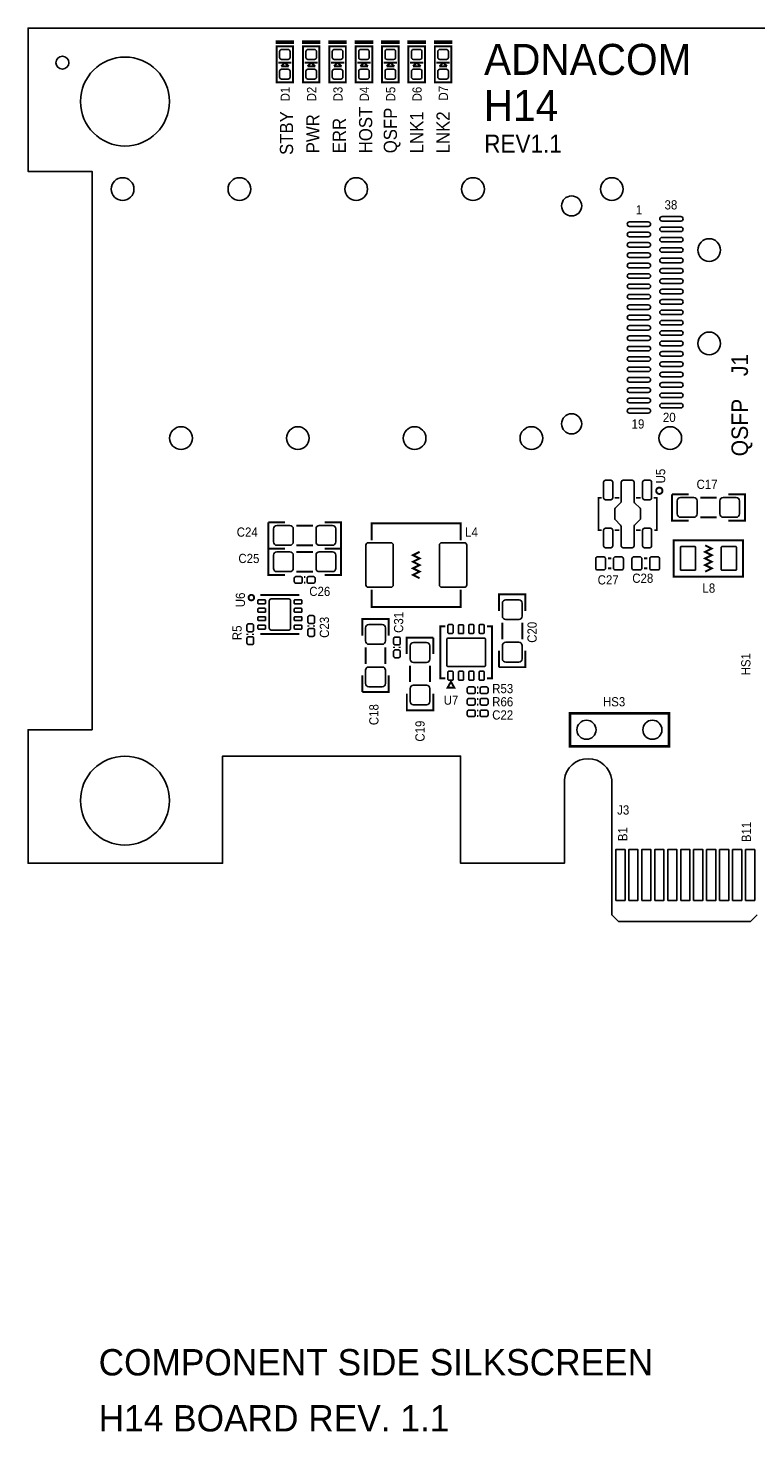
# Model space of a CAD drawing. Extents: x -0.29 to 4.07, y -1.92 to 2.35.
# Tile 1 of 3: x -0.29 to 1.91, y -1.92 to 2.35. Entities that reach past the tile are written whole.
import ezdxf
from ezdxf.enums import TextEntityAlignment as Align

# ---------------------------------------------------------------- set-up
doc = ezdxf.new("R2010")
doc.units = 0
for name, color, linetype in [('BOARD_NAME', 231, 'CONTINUOUS'), ('DESIGN_OUTLINE', 7, 'CONTINUOUS'), ('SILKSCREEN_TOP', 40, 'CONTINUOUS'), ('TOP', 103, 'CONTINUOUS')]:
    doc.layers.add(name, color=color, linetype=linetype)

msp = doc.modelspace()

# ---------------------------------------------------------------- linework, layer by layer
at = {"layer": 'DESIGN_OUTLINE'}
msp.add_lwpolyline([(1.918, -0.347), (1.898, -0.367), (1.497, -0.367), (1.477, -0.347), (1.477, 0.063, 0.891218), (1.333, 0.063), (1.333, -0.19), (1.018, -0.19), (1.018, 0.135), (0.296, 0.135), (0.296, -0.19), (-0.294, -0.19), (-0.294, 0.215), (-0.1, 0.215), (-0.1, 1.91), (-0.294, 1.91), (-0.294, 2.345), (4.07, 2.345)], format="xyb", dxfattribs=at)
at = {"layer": 'SILKSCREEN_TOP'}
for points, const_width in [([(0.46, 2.3), (0.46, 2.305), (0.51, 2.305), (0.51, 2.3), (0.46, 2.3)], 0.006), ([(0.54, 2.3), (0.54, 2.305), (0.59, 2.305), (0.59, 2.3), (0.54, 2.3)], 0.006), ([(0.62, 2.3), (0.62, 2.305), (0.67, 2.305), (0.67, 2.3), (0.62, 2.3)], 0.006), ([(0.7, 2.3), (0.7, 2.305), (0.75, 2.305), (0.75, 2.3), (0.7, 2.3)], 0.006), ([(0.78, 2.3), (0.78, 2.305), (0.83, 2.305), (0.83, 2.3), (0.78, 2.3)], 0.006), ([(0.86, 2.3), (0.86, 2.305), (0.91, 2.305), (0.91, 2.3), (0.86, 2.3)], 0.006), ([(0.94, 2.3), (0.94, 2.305), (0.99, 2.305), (0.99, 2.3), (0.94, 2.3)], 0.006), ([(0.46, 2.18), (0.46, 2.29), (0.51, 2.29), (0.51, 2.18), (0.46, 2.18)], 0.006), ([(0.54, 2.18), (0.54, 2.29), (0.59, 2.29), (0.59, 2.18), (0.54, 2.18)], 0.006), ([(0.62, 2.18), (0.62, 2.29), (0.67, 2.29), (0.67, 2.18), (0.62, 2.18)], 0.006), ([(0.7, 2.18), (0.7, 2.29), (0.75, 2.29), (0.75, 2.18), (0.7, 2.18)], 0.006), ([(0.78, 2.18), (0.78, 2.29), (0.83, 2.29), (0.83, 2.18), (0.78, 2.18)], 0.006), ([(0.86, 2.18), (0.86, 2.29), (0.91, 2.29), (0.91, 2.18), (0.86, 2.18)], 0.006), ([(0.94, 2.18), (0.94, 2.29), (0.99, 2.29), (0.99, 2.18), (0.94, 2.18)], 0.006), ([(0.505, 2.24), (0.465, 2.24)], 0.006), ([(0.485, 2.24), (0.474, 2.229)], 0.006), ([(0.474, 2.229), (0.486, 2.229)], 0.006), ([(0.485, 2.243), (0.485, 2.24)], 0.006), ([(0.497, 2.229), (0.485, 2.24)], 0.006), ([(0.485, 2.229), (0.485, 2.227)], 0.006), ([(0.486, 2.229), (0.497, 2.229)], 0.006), ([(0.585, 2.24), (0.545, 2.24)], 0.006), ([(0.565, 2.24), (0.554, 2.229)], 0.006), ([(0.554, 2.229), (0.566, 2.229)], 0.006), ([(0.565, 2.243), (0.565, 2.24)], 0.006), ([(0.577, 2.229), (0.565, 2.24)], 0.006), ([(0.565, 2.229), (0.565, 2.227)], 0.006), ([(0.566, 2.229), (0.577, 2.229)], 0.006), ([(0.665, 2.24), (0.625, 2.24)], 0.006), ([(0.645, 2.24), (0.634, 2.229)], 0.006), ([(0.634, 2.229), (0.646, 2.229)], 0.006), ([(0.645, 2.243), (0.645, 2.24)], 0.006), ([(0.657, 2.229), (0.645, 2.24)], 0.006), ([(0.645, 2.229), (0.645, 2.227)], 0.006), ([(0.646, 2.229), (0.657, 2.229)], 0.006), ([(0.745, 2.24), (0.705, 2.24)], 0.006), ([(0.725, 2.24), (0.714, 2.229)], 0.006), ([(0.714, 2.229), (0.726, 2.229)], 0.006), ([(0.725, 2.243), (0.725, 2.24)], 0.006), ([(0.737, 2.229), (0.725, 2.24)], 0.006), ([(0.725, 2.229), (0.725, 2.227)], 0.006), ([(0.726, 2.229), (0.737, 2.229)], 0.006), ([(0.825, 2.24), (0.785, 2.24)], 0.006), ([(0.805, 2.24), (0.794, 2.229)], 0.006), ([(0.794, 2.229), (0.806, 2.229)], 0.006), ([(0.805, 2.243), (0.805, 2.24)], 0.006), ([(0.817, 2.229), (0.805, 2.24)], 0.006), ([(0.805, 2.229), (0.805, 2.227)], 0.006), ([(0.806, 2.229), (0.817, 2.229)], 0.006), ([(0.905, 2.24), (0.865, 2.24)], 0.006), ([(0.885, 2.24), (0.874, 2.229)], 0.006), ([(0.874, 2.229), (0.886, 2.229)], 0.006), ([(0.885, 2.243), (0.885, 2.24)], 0.006), ([(0.897, 2.229), (0.885, 2.24)], 0.006), ([(0.885, 2.229), (0.885, 2.227)], 0.006), ([(0.886, 2.229), (0.897, 2.229)], 0.006), ([(0.985, 2.24), (0.945, 2.24)], 0.006), ([(0.965, 2.24), (0.954, 2.229)], 0.006), ([(0.954, 2.229), (0.966, 2.229)], 0.006), ([(0.965, 2.243), (0.965, 2.24)], 0.006), ([(0.977, 2.229), (0.965, 2.24)], 0.006), ([(0.965, 2.229), (0.965, 2.227)], 0.006), ([(0.966, 2.229), (0.977, 2.229)], 0.006), ([(1.44626, 0.82079), (1.43642, 0.82079), (1.43642, 0.91921), (1.44626, 0.91921)], 0.005), ([(1.49941, 0.91921), (1.48563, 0.91921)], 0.005), ([(1.56437, 0.91921), (1.55059, 0.91921)], 0.005), ([(1.60571, 0.82079), (1.61358, 0.82079), (1.61358, 0.91921), (1.60374, 0.91921)], 0.005), ([(1.71, 0.85), (1.66, 0.85), (1.66, 0.93)], 0.006), ([(1.66, 0.93), (1.71, 0.93)], 0.006), ([(1.745, 0.92), (1.795, 0.92)], 0.006), ([(1.83077, 0.93004), (1.88077, 0.93004), (1.88077, 0.85004), (1.83077, 0.85004)], 0.006), ([(1.745, 0.86), (1.795, 0.86)], 0.006), ([(0.485, 0.765), (0.435, 0.765), (0.435, 0.845)], 0.006), ([(0.435, 0.845), (0.485, 0.845)], 0.006), ([(0.52, 0.835), (0.57, 0.835)], 0.006), ([(0.60577, 0.84504), (0.65577, 0.84504), (0.65577, 0.76504), (0.60577, 0.76504)], 0.006), ([(1.01875, 0.79), (1.01875, 0.842), (0.74875, 0.842), (0.74875, 0.79)], 0.006), ([(1.49941, 0.82079), (1.48563, 0.82079)], 0.005), ([(1.56437, 0.82079), (1.55059, 0.82079)], 0.005), ([(0.485, 0.685), (0.435, 0.685), (0.435, 0.765)], 0.006), ([(0.435, 0.765), (0.485, 0.765)], 0.006), ([(0.52, 0.775), (0.57, 0.775)], 0.006), ([(0.60577, 0.76504), (0.65577, 0.76504), (0.65577, 0.68504), (0.60577, 0.68504)], 0.006), ([(1.665, 0.79), (1.875, 0.79), (1.875, 0.68), (1.665, 0.68), (1.665, 0.79)], 0.006), ([(1.76, 0.775), (1.78, 0.765), (1.76, 0.755), (1.78, 0.745), (1.76, 0.735), (1.78, 0.725), (1.76, 0.715), (1.78, 0.705), (1.76, 0.695)], 0.006), ([(0.52, 0.755), (0.57, 0.755)], 0.006), ([(0.89375, 0.675), (0.87375, 0.685), (0.89375, 0.695), (0.87375, 0.705), (0.89375, 0.715), (0.87375, 0.725), (0.89375, 0.735), (0.87375, 0.745), (0.89375, 0.755)], 0.006), ([(1.475, 0.735), (1.465, 0.735)], 0.006), ([(1.575, 0.735), (1.585, 0.735)], 0.006), ([(0.52, 0.695), (0.57, 0.695)], 0.006), ([(1.475, 0.705), (1.465, 0.705)], 0.006), ([(1.575, 0.705), (1.585, 0.705)], 0.006), ([(0.543, 0.6785), (0.547, 0.6785)], 0.006), ([(0.543, 0.6615), (0.547, 0.6615)], 0.006), ([(1.01875, 0.64), (1.01875, 0.588), (0.74875, 0.588), (0.74875, 0.64)], 0.006), ([(0.52906, 0.62406), (0.41094, 0.62406)], 0.00591), ([(1.13496, 0.57577), (1.13496, 0.62577), (1.21496, 0.62577), (1.21496, 0.57577)], 0.006), ([(0.5565, 0.528), (0.5565, 0.532)], 0.006), ([(0.5735, 0.528), (0.5735, 0.532)], 0.006), ([(0.71996, 0.50077), (0.71996, 0.55077), (0.79996, 0.55077), (0.79996, 0.50077)], 0.006), ([(0.97201, 0.52874), (0.95626, 0.52874), (0.95626, 0.37126), (0.97201, 0.37126)], 0.006), ([(1.09799, 0.52874), (1.11374, 0.52874), (1.11374, 0.37126), (1.09799, 0.37126)], 0.006), ([(1.145, 0.49), (1.145, 0.54)], 0.006), ([(1.205, 0.49), (1.205, 0.54)], 0.006), ([(0.3715, 0.503), (0.3715, 0.507)], 0.006), ([(0.3885, 0.503), (0.3885, 0.507)], 0.006), ([(0.52906, 0.50594), (0.41094, 0.50594)], 0.00591), ([(0.8165, 0.463), (0.8165, 0.467)], 0.006), ([(0.8335, 0.463), (0.8335, 0.467)], 0.006), ([(0.855, 0.445), (0.855, 0.495), (0.935, 0.495)], 0.006), ([(0.935, 0.495), (0.935, 0.445)], 0.006), ([(0.73, 0.415), (0.73, 0.465)], 0.006), ([(0.79, 0.415), (0.79, 0.465)], 0.006), ([(1.215, 0.455), (1.215, 0.405), (1.135, 0.405)], 0.006), ([(1.135, 0.405), (1.135, 0.455)], 0.006), ([(0.865, 0.41), (0.865, 0.36)], 0.006), ([(0.925, 0.41), (0.925, 0.36)], 0.006), ([(0.8, 0.38), (0.8, 0.33), (0.72, 0.33)], 0.006), ([(0.72, 0.33), (0.72, 0.38)], 0.006), ([(0.98894, 0.36097), (0.97894, 0.34297), (0.99894, 0.34297), (0.98894, 0.36097)], 0.006), ([(1.068, 0.3435), (1.072, 0.3435)], 0.006), ([(0.93504, 0.32423), (0.93504, 0.27423), (0.85504, 0.27423), (0.85504, 0.32423)], 0.006), ([(1.068, 0.3265), (1.072, 0.3265)], 0.006), ([(1.072, 0.3085), (1.068, 0.3085)], 0.006), ([(1.072, 0.2915), (1.068, 0.2915)], 0.006), ([(1.068, 0.2735), (1.072, 0.2735)], 0.006), ([(1.068, 0.2565), (1.072, 0.2565)], 0.006), ([(1.35, 0.165), (1.35, 0.265), (1.65, 0.265), (1.65, 0.165), (1.35, 0.165)], 0.008)]:
    msp.add_lwpolyline(points, dxfattribs=dict(at, const_width=const_width))
at = {"layer": 'SILKSCREEN_TOP', "const_width": 0.00591}
for points in [[(1.63063, 0.94052, 0.999774), (1.6115, 0.94053, 1.000226), (1.63063, 0.94052)], [(0.39177, 0.61618, 1.000188), (0.375, 0.61618, 0.999812), (0.39177, 0.61618)]]:
    msp.add_lwpolyline(points, format="xyb", dxfattribs=at)
at = {"layer": 'TOP'}
for points in [[(0.501, 2.256), (0.501, 2.274, 0.414214), (0.495, 2.28), (0.475, 2.28, 0.414214), (0.469, 2.274), (0.469, 2.256, 0.414214), (0.475, 2.25), (0.495, 2.25, 0.414214)], [(0.581, 2.256), (0.581, 2.274, 0.414214), (0.575, 2.28), (0.555, 2.28, 0.414214), (0.549, 2.274), (0.549, 2.256, 0.414214), (0.555, 2.25), (0.575, 2.25, 0.414214)], [(0.661, 2.256), (0.661, 2.274, 0.414214), (0.655, 2.28), (0.635, 2.28, 0.414214), (0.629, 2.274), (0.629, 2.256, 0.414214), (0.635, 2.25), (0.655, 2.25, 0.414214)], [(0.741, 2.256), (0.741, 2.274, 0.414214), (0.735, 2.28), (0.715, 2.28, 0.414214), (0.709, 2.274), (0.709, 2.256, 0.414214), (0.715, 2.25), (0.735, 2.25, 0.414214)], [(0.821, 2.256), (0.821, 2.274, 0.414214), (0.815, 2.28), (0.795, 2.28, 0.414214), (0.789, 2.274), (0.789, 2.256, 0.414214), (0.795, 2.25), (0.815, 2.25, 0.414214)], [(0.901, 2.256), (0.901, 2.274, 0.414214), (0.895, 2.28), (0.875, 2.28, 0.414214), (0.869, 2.274), (0.869, 2.256, 0.414214), (0.875, 2.25), (0.895, 2.25, 0.414214)], [(0.981, 2.256), (0.981, 2.274, 0.414214), (0.975, 2.28), (0.955, 2.28, 0.414214), (0.949, 2.274), (0.949, 2.256, 0.414214), (0.955, 2.25), (0.975, 2.25, 0.414214)], [(0.501, 2.196), (0.501, 2.214, 0.414214), (0.495, 2.22), (0.475, 2.22, 0.414214), (0.469, 2.214), (0.469, 2.196, 0.414214), (0.475, 2.19), (0.495, 2.19, 0.414214)], [(0.581, 2.196), (0.581, 2.214, 0.414214), (0.575, 2.22), (0.555, 2.22, 0.414214), (0.549, 2.214), (0.549, 2.196, 0.414214), (0.555, 2.19), (0.575, 2.19, 0.414214)], [(0.661, 2.196), (0.661, 2.214, 0.414214), (0.655, 2.22), (0.635, 2.22, 0.414214), (0.629, 2.214), (0.629, 2.196, 0.414214), (0.635, 2.19), (0.655, 2.19, 0.414214)], [(0.741, 2.196), (0.741, 2.214, 0.414214), (0.735, 2.22), (0.715, 2.22, 0.414214), (0.709, 2.214), (0.709, 2.196, 0.414214), (0.715, 2.19), (0.735, 2.19, 0.414214)], [(0.821, 2.196), (0.821, 2.214, 0.414214), (0.815, 2.22), (0.795, 2.22, 0.414214), (0.789, 2.214), (0.789, 2.196, 0.414214), (0.795, 2.19), (0.815, 2.19, 0.414214)], [(0.901, 2.196), (0.901, 2.214, 0.414214), (0.895, 2.22), (0.875, 2.22, 0.414214), (0.869, 2.214), (0.869, 2.196, 0.414214), (0.875, 2.19), (0.895, 2.19, 0.414214)], [(0.981, 2.196), (0.981, 2.214, 0.414214), (0.975, 2.22), (0.955, 2.22, 0.414214), (0.949, 2.214), (0.949, 2.196, 0.414214), (0.955, 2.19), (0.975, 2.19, 0.414214)], [(1.587485, 1.74309), (1.530395, 1.74309, -1), (1.530395, 1.75687), (1.587485, 1.75687, -1)], [(1.686305, 1.75884), (1.629215, 1.75884, -1), (1.629215, 1.77262), (1.686305, 1.77262, -1)], [(1.587485, 1.71159), (1.530395, 1.71159, -1), (1.530395, 1.72537), (1.587485, 1.72537, -1)], [(1.686305, 1.72734), (1.629215, 1.72734, -1), (1.629215, 1.74112), (1.686305, 1.74112, -1)], [(1.686305, 1.69585), (1.629215, 1.69585, -1), (1.629215, 1.70963), (1.686305, 1.70963, -1)], [(1.587485, 1.6801), (1.530395, 1.6801, -1), (1.530395, 1.69388), (1.587485, 1.69388, -1)], [(1.587485, 1.6486), (1.530395, 1.6486, -1), (1.530395, 1.66238), (1.587485, 1.66238, -1)], [(1.686305, 1.66435), (1.629215, 1.66435, -1), (1.629215, 1.67813), (1.686305, 1.67813, -1)], [(1.587485, 1.61711), (1.530395, 1.61711, -1), (1.530395, 1.63089), (1.587485, 1.63089, -1)], [(1.686305, 1.63285), (1.629215, 1.63285, -1), (1.629215, 1.64663), (1.686305, 1.64663, -1)], [(1.587485, 1.58561), (1.530395, 1.58561, -1), (1.530395, 1.59939), (1.587485, 1.59939, -1)], [(1.686305, 1.60136), (1.629215, 1.60136, -1), (1.629215, 1.61514), (1.686305, 1.61514, -1)], [(1.686305, 1.56986), (1.629215, 1.56986, -1), (1.629215, 1.58364), (1.686305, 1.58364, -1)], [(1.587485, 1.55411), (1.530395, 1.55411, -1), (1.530395, 1.56789), (1.587485, 1.56789, -1)], [(1.587485, 1.52262), (1.530395, 1.52262, -1), (1.530395, 1.5364), (1.587485, 1.5364, -1)], [(1.686305, 1.53837), (1.629215, 1.53837, -1), (1.629215, 1.55215), (1.686305, 1.55215, -1)], [(1.587485, 1.49112), (1.530395, 1.49112, -1), (1.530395, 1.5049), (1.587485, 1.5049, -1)], [(1.686305, 1.50687), (1.629215, 1.50687, -1), (1.629215, 1.52065), (1.686305, 1.52065, -1)], [(1.587485, 1.45963), (1.530395, 1.45963, -1), (1.530395, 1.47341), (1.587485, 1.47341, -1)], [(1.686305, 1.47537), (1.629215, 1.47537, -1), (1.629215, 1.48915), (1.686305, 1.48915, -1)], [(1.686305, 1.44388), (1.629215, 1.44388, -1), (1.629215, 1.45766), (1.686305, 1.45766, -1)], [(1.587485, 1.42813), (1.530395, 1.42813, -1), (1.530395, 1.44191), (1.587485, 1.44191, -1)], [(1.587485, 1.39663), (1.530395, 1.39663, -1), (1.530395, 1.41041), (1.587485, 1.41041, -1)], [(1.686305, 1.41238), (1.629215, 1.41238, -1), (1.629215, 1.42616), (1.686305, 1.42616, -1)], [(1.587485, 1.36514), (1.530395, 1.36514, -1), (1.530395, 1.37892), (1.587485, 1.37892, -1)], [(1.686305, 1.38089), (1.629215, 1.38089, -1), (1.629215, 1.39467), (1.686305, 1.39467, -1)], [(1.587485, 1.33364), (1.530395, 1.33364, -1), (1.530395, 1.34742), (1.587485, 1.34742, -1)], [(1.686305, 1.34939), (1.629215, 1.34939, -1), (1.629215, 1.36317), (1.686305, 1.36317, -1)], [(1.686305, 1.31789), (1.629215, 1.31789, -1), (1.629215, 1.33167), (1.686305, 1.33167, -1)], [(1.587485, 1.30215), (1.530395, 1.30215, -1), (1.530395, 1.31593), (1.587485, 1.31593, -1)], [(1.587485, 1.27065), (1.530395, 1.27065, -1), (1.530395, 1.28443), (1.587485, 1.28443, -1)], [(1.686305, 1.2864), (1.629215, 1.2864, -1), (1.629215, 1.30018), (1.686305, 1.30018, -1)], [(1.587485, 1.23915), (1.530395, 1.23915, -1), (1.530395, 1.25293), (1.587485, 1.25293, -1)], [(1.686305, 1.2549), (1.629215, 1.2549, -1), (1.629215, 1.26868), (1.686305, 1.26868, -1)], [(1.686305, 1.22341), (1.629215, 1.22341, -1), (1.629215, 1.23719), (1.686305, 1.23719, -1)], [(1.587485, 1.20766), (1.530395, 1.20766, -1), (1.530395, 1.22144), (1.587485, 1.22144, -1)], [(1.686305, 1.19191), (1.629215, 1.19191, -1), (1.629215, 1.20569), (1.686305, 1.20569, -1)], [(1.587485, 1.17616), (1.530395, 1.17616, -1), (1.530395, 1.18994), (1.587485, 1.18994, -1)], [(1.47381, 0.97236), (1.45807, 0.97236, 0.414562), (1.45216, 0.96645), (1.45216, 0.91921, 0.414562), (1.45807, 0.9133), (1.47381, 0.9133, 0.414562), (1.47972, 0.91921), (1.47972, 0.96645, 0.414562)], [(1.54469, 0.96646), (1.54469, 0.9072, 0.18087), (1.54616, 0.90396), (1.56283, 0.88729, -0.185778), (1.56437, 0.88329), (1.56437, 0.85671, -0.185721), (1.5624, 0.85228), (1.54616, 0.83604, 0.180995), (1.54469, 0.83211), (1.54469, 0.77354, -0.414072), (1.53878, 0.76764), (1.51122, 0.76764, -0.414072), (1.50531, 0.77354), (1.50531, 0.83211, 0.185555), (1.50335, 0.83654), (1.48711, 0.85278, -0.181153), (1.48563, 0.85671), (1.48563, 0.88329, -0.185721), (1.4876, 0.88772), (1.50378, 0.90389, 0.185611), (1.50531, 0.90789), (1.50531, 0.96695, -0.388967), (1.51122, 0.97236), (1.53878, 0.97236, -0.414072)], [(1.59193, 0.97236), (1.57619, 0.97236, 0.414562), (1.57028, 0.96645), (1.57028, 0.91921, 0.414562), (1.57619, 0.9133), (1.59193, 0.9133, 0.414562), (1.59784, 0.91921), (1.59784, 0.96645, 0.414562)], [(1.6855, 0.86), (1.7255, 0.86, 0.414214), (1.7355, 0.87), (1.7355, 0.91, 0.414214), (1.7255, 0.92), (1.6855, 0.92, 0.414214), (1.6755, 0.91), (1.6755, 0.87, 0.414214)], [(1.8145, 0.86), (1.8545, 0.86, 0.414214), (1.8645, 0.87), (1.8645, 0.91, 0.414214), (1.8545, 0.92), (1.8145, 0.92, 0.414214), (1.8045, 0.91), (1.8045, 0.87, 0.414214)], [(0.4605, 0.775), (0.5005, 0.775, 0.414214), (0.5105, 0.785), (0.5105, 0.825, 0.414214), (0.5005, 0.835), (0.4605, 0.835, 0.414214), (0.4505, 0.825), (0.4505, 0.785, 0.414214)], [(0.5895, 0.775), (0.6295, 0.775, 0.414214), (0.6395, 0.785), (0.6395, 0.825, 0.414214), (0.6295, 0.835), (0.5895, 0.835, 0.414214), (0.5795, 0.825), (0.5795, 0.785, 0.414214)], [(1.47381, 0.8267), (1.45807, 0.8267, 0.414562), (1.45216, 0.82079), (1.45216, 0.77355, 0.414562), (1.45807, 0.76764), (1.47381, 0.76764, 0.414562), (1.47972, 0.77355), (1.47972, 0.82079, 0.414562)], [(1.59193, 0.8267), (1.57619, 0.8267, 0.414562), (1.57028, 0.82079), (1.57028, 0.77355, 0.414562), (1.57619, 0.76764), (1.59193, 0.76764, 0.414562), (1.59784, 0.77355), (1.59784, 0.82079, 0.414562)], [(0.80675, 0.7825), (0.73775, 0.7825, 0.414214), (0.73075, 0.7755), (0.73075, 0.6545, 0.414214), (0.73775, 0.6475), (0.80675, 0.6475, 0.414214), (0.81375, 0.6545), (0.81375, 0.7755, 0.414214)], [(1.02975, 0.7825), (0.96075, 0.7825, 0.414214), (0.95375, 0.7755), (0.95375, 0.6545, 0.414214), (0.96075, 0.6475), (1.02975, 0.6475, 0.414214), (1.03675, 0.6545), (1.03675, 0.7755, 0.414214)], [(1.729, 0.771), (1.687, 0.771, 0.414214), (1.685, 0.769), (1.685, 0.701, 0.414214), (1.687, 0.699), (1.729, 0.699, 0.414214), (1.731, 0.701), (1.731, 0.769, 0.414214)], [(1.853, 0.771), (1.811, 0.771, 0.414214), (1.809, 0.769), (1.809, 0.701, 0.414214), (1.811, 0.699), (1.853, 0.699, 0.414214), (1.855, 0.701), (1.855, 0.769, 0.414214)], [(0.4605, 0.695), (0.5005, 0.695, 0.414214), (0.5105, 0.705), (0.5105, 0.745, 0.414214), (0.5005, 0.755), (0.4605, 0.755, 0.414214), (0.4505, 0.745), (0.4505, 0.705, 0.414214)], [(0.5895, 0.695), (0.6295, 0.695, 0.414214), (0.6395, 0.705), (0.6395, 0.745, 0.414214), (0.6295, 0.755), (0.5895, 0.755, 0.414214), (0.5795, 0.745), (0.5795, 0.705, 0.414214)], [(1.452, 0.74), (1.434, 0.74, 0.414214), (1.428, 0.734), (1.428, 0.706, 0.414214), (1.434, 0.7), (1.452, 0.7, 0.414214), (1.458, 0.706), (1.458, 0.734, 0.414214)], [(1.506, 0.74), (1.488, 0.74, 0.414214), (1.482, 0.734), (1.482, 0.706, 0.414214), (1.488, 0.7), (1.506, 0.7, 0.414214), (1.512, 0.706), (1.512, 0.734, 0.414214)], [(1.544, 0.7), (1.562, 0.7, 0.414214), (1.568, 0.706), (1.568, 0.734, 0.414214), (1.562, 0.74), (1.544, 0.74, 0.414214), (1.538, 0.734), (1.538, 0.706, 0.414214)], [(1.598, 0.7), (1.616, 0.7, 0.414214), (1.622, 0.706), (1.622, 0.734, 0.414214), (1.616, 0.74), (1.598, 0.74, 0.414214), (1.592, 0.734), (1.592, 0.706, 0.414214)], [(0.5185, 0.66), (0.5325, 0.66, 0.414214), (0.5375, 0.665), (0.5375, 0.675, 0.414214), (0.5325, 0.68), (0.5185, 0.68, 0.414214), (0.5135, 0.675), (0.5135, 0.665, 0.414214)], [(0.5575, 0.66), (0.5715, 0.66, 0.414214), (0.5765, 0.665), (0.5765, 0.675, 0.414214), (0.5715, 0.68), (0.5575, 0.68, 0.414214), (0.5525, 0.675), (0.5525, 0.665, 0.414214)], [(0.40307, 0.60733), (0.40307, 0.59945, 0.414315), (0.40504, 0.59748), (0.42472, 0.59748, 0.414315), (0.42669, 0.59945), (0.42669, 0.60733, 0.414315), (0.42472, 0.6093), (0.40504, 0.6093, 0.414315)], [(0.43752, 0.60634), (0.43752, 0.52366, 0.414309), (0.44343, 0.51776), (0.49657, 0.51776, 0.414309), (0.50248, 0.52366), (0.50248, 0.60634, 0.414309), (0.49657, 0.61224), (0.44343, 0.61224, 0.414309)], [(0.51331, 0.60733), (0.51331, 0.59945, 0.414315), (0.51528, 0.59748), (0.53496, 0.59748, 0.414315), (0.53693, 0.59945), (0.53693, 0.60733, 0.414315), (0.53496, 0.6093), (0.51528, 0.6093, 0.414315)], [(1.205, 0.5595), (1.205, 0.5995, 0.414214), (1.195, 0.6095), (1.155, 0.6095, 0.414214), (1.145, 0.5995), (1.145, 0.5595, 0.414214), (1.155, 0.5495), (1.195, 0.5495, 0.414214)], [(0.40307, 0.58174), (0.40307, 0.57386, 0.414315), (0.40504, 0.57189), (0.42472, 0.57189, 0.414315), (0.42669, 0.57386), (0.42669, 0.58174, 0.414315), (0.42472, 0.58371), (0.40504, 0.58371, 0.414315)], [(0.40307, 0.55614), (0.40307, 0.54826, 0.414315), (0.40504, 0.54629), (0.42472, 0.54629, 0.414315), (0.42669, 0.54826), (0.42669, 0.55614, 0.414315), (0.42472, 0.55811), (0.40504, 0.55811, 0.414315)], [(0.51331, 0.58174), (0.51331, 0.57386, 0.414315), (0.51528, 0.57189), (0.53496, 0.57189, 0.414315), (0.53693, 0.57386), (0.53693, 0.58174, 0.414315), (0.53496, 0.58371), (0.51528, 0.58371, 0.414315)], [(0.51331, 0.55614), (0.51331, 0.54826, 0.414315), (0.51528, 0.54629), (0.53496, 0.54629, 0.414315), (0.53693, 0.54826), (0.53693, 0.55614, 0.414315), (0.53496, 0.55811), (0.51528, 0.55811, 0.414315)], [(0.575, 0.5425), (0.575, 0.5565, 0.414214), (0.57, 0.5615), (0.56, 0.5615, 0.414214), (0.555, 0.5565), (0.555, 0.5425, 0.414214), (0.56, 0.5375), (0.57, 0.5375, 0.414214)], [(0.39, 0.5175), (0.39, 0.5315, 0.414214), (0.385, 0.5365), (0.375, 0.5365, 0.414214), (0.37, 0.5315), (0.37, 0.5175, 0.414214), (0.375, 0.5125), (0.385, 0.5125, 0.414214)], [(0.40307, 0.53055), (0.40307, 0.52267, 0.414315), (0.40504, 0.5207), (0.42472, 0.5207, 0.414315), (0.42669, 0.52267), (0.42669, 0.53055, 0.414315), (0.42472, 0.53252), (0.40504, 0.53252, 0.414315)], [(0.51331, 0.53055), (0.51331, 0.52267, 0.414315), (0.51528, 0.5207), (0.53496, 0.5207, 0.414315), (0.53693, 0.52267), (0.53693, 0.53055, 0.414315), (0.53496, 0.53252), (0.51528, 0.53252, 0.414315)], [(0.575, 0.5035), (0.575, 0.5175, 0.414214), (0.57, 0.5225), (0.56, 0.5225, 0.414214), (0.555, 0.5175), (0.555, 0.5035, 0.414214), (0.56, 0.4985), (0.57, 0.4985, 0.414214)], [(0.79, 0.4845), (0.79, 0.5245, 0.414214), (0.78, 0.5345), (0.74, 0.5345, 0.414214), (0.73, 0.5245), (0.73, 0.4845, 0.414214), (0.74, 0.4745), (0.78, 0.4745, 0.414214)], [(0.99366, 0.53415), (0.98186, 0.53415, 0.415705), (0.97989, 0.53218), (0.97989, 0.50956, 0.415705), (0.98186, 0.50759), (0.99366, 0.50759, 0.415705), (0.99563, 0.50956), (0.99563, 0.53218, 0.415705)], [(1.02515, 0.53336), (1.01335, 0.53336, 0.415705), (1.01138, 0.53139), (1.01138, 0.50877, 0.415705), (1.01335, 0.5068), (1.02515, 0.5068, 0.415705), (1.02712, 0.50877), (1.02712, 0.53139, 0.415705)], [(1.05665, 0.53415), (1.04485, 0.53415, 0.415705), (1.04288, 0.53218), (1.04288, 0.50956, 0.415705), (1.04485, 0.50759), (1.05665, 0.50759, 0.415705), (1.05862, 0.50956), (1.05862, 0.53218, 0.415705)], [(1.08814, 0.53415), (1.07634, 0.53415, 0.415705), (1.07437, 0.53218), (1.07437, 0.50956, 0.415705), (1.07634, 0.50759), (1.08814, 0.50759, 0.415705), (1.09011, 0.50956), (1.09011, 0.53218, 0.415705)], [(0.39, 0.4785), (0.39, 0.4925, 0.414214), (0.385, 0.4975), (0.375, 0.4975, 0.414214), (0.37, 0.4925), (0.37, 0.4785, 0.414214), (0.375, 0.4735), (0.385, 0.4735, 0.414214)], [(0.835, 0.4775), (0.835, 0.4915, 0.414214), (0.83, 0.4965), (0.82, 0.4965, 0.414214), (0.815, 0.4915), (0.815, 0.4775, 0.414214), (0.82, 0.4725), (0.83, 0.4725, 0.414214)], [(0.865, 0.4695), (0.865, 0.4295, 0.414214), (0.875, 0.4195), (0.915, 0.4195, 0.414214), (0.925, 0.4295), (0.925, 0.4695, 0.414214), (0.915, 0.4795), (0.875, 0.4795, 0.414214)], [(0.98185, 0.40669), (1.08815, 0.40669, 0.414401), (1.09406, 0.4126), (1.09406, 0.4874, 0.414401), (1.08815, 0.49331), (0.98185, 0.49331, 0.414401), (0.97594, 0.4874), (0.97594, 0.4126, 0.414401)], [(1.205, 0.4305), (1.205, 0.4705, 0.414214), (1.195, 0.4805), (1.155, 0.4805, 0.414214), (1.145, 0.4705), (1.145, 0.4305, 0.414214), (1.155, 0.4205), (1.195, 0.4205, 0.414214)], [(0.835, 0.4385), (0.835, 0.4525, 0.414214), (0.83, 0.4575), (0.82, 0.4575, 0.414214), (0.815, 0.4525), (0.815, 0.4385, 0.414214), (0.82, 0.4335), (0.83, 0.4335, 0.414214)], [(0.79, 0.3555), (0.79, 0.3955, 0.414214), (0.78, 0.4055), (0.74, 0.4055, 0.414214), (0.73, 0.3955), (0.73, 0.3555, 0.414214), (0.74, 0.3455), (0.78, 0.3455, 0.414214)], [(0.99366, 0.39241), (0.98186, 0.39241, 0.415705), (0.97989, 0.39044), (0.97989, 0.36782, 0.415705), (0.98186, 0.36585), (0.99366, 0.36585, 0.415705), (0.99563, 0.36782), (0.99563, 0.39044, 0.415705)], [(1.02515, 0.39241), (1.01335, 0.39241, 0.415705), (1.01138, 0.39044), (1.01138, 0.36782, 0.415705), (1.01335, 0.36585), (1.02515, 0.36585, 0.415705), (1.02712, 0.36782), (1.02712, 0.39044, 0.415705)], [(1.05665, 0.39241), (1.04485, 0.39241, 0.415705), (1.04288, 0.39044), (1.04288, 0.36782, 0.415705), (1.04485, 0.36585), (1.05665, 0.36585, 0.415705), (1.05862, 0.36782), (1.05862, 0.39044, 0.415705)], [(1.08814, 0.39241), (1.07634, 0.39241, 0.415705), (1.07437, 0.39044), (1.07437, 0.36782, 0.415705), (1.07634, 0.36585), (1.08814, 0.36585, 0.415705), (1.09011, 0.36782), (1.09011, 0.39044, 0.415705)], [(0.865, 0.3405), (0.865, 0.3005, 0.414214), (0.875, 0.2905), (0.915, 0.2905, 0.414214), (0.925, 0.3005), (0.925, 0.3405, 0.414214), (0.915, 0.3505), (0.875, 0.3505, 0.414214)], [(1.0435, 0.325), (1.0575, 0.325, 0.414214), (1.0625, 0.33), (1.0625, 0.34, 0.414214), (1.0575, 0.345), (1.0435, 0.345, 0.414214), (1.0385, 0.34), (1.0385, 0.33, 0.414214)], [(1.0825, 0.325), (1.0965, 0.325, 0.414214), (1.1015, 0.33), (1.1015, 0.34, 0.414214), (1.0965, 0.345), (1.0825, 0.345, 0.414214), (1.0775, 0.34), (1.0775, 0.33, 0.414214)], [(1.0575, 0.31), (1.0435, 0.31, 0.414214), (1.0385, 0.305), (1.0385, 0.295, 0.414214), (1.0435, 0.29), (1.0575, 0.29, 0.414214), (1.0625, 0.295), (1.0625, 0.305, 0.414214)], [(1.0965, 0.31), (1.0825, 0.31, 0.414214), (1.0775, 0.305), (1.0775, 0.295, 0.414214), (1.0825, 0.29), (1.0965, 0.29, 0.414214), (1.1015, 0.295), (1.1015, 0.305, 0.414214)], [(1.0435, 0.255), (1.0575, 0.255, 0.414214), (1.0625, 0.26), (1.0625, 0.27, 0.414214), (1.0575, 0.275), (1.0435, 0.275, 0.414214), (1.0385, 0.27), (1.0385, 0.26, 0.414214)], [(1.0825, 0.255), (1.0965, 0.255, 0.414214), (1.1015, 0.26), (1.1015, 0.27, 0.414214), (1.0965, 0.275), (1.0825, 0.275, 0.414214), (1.0775, 0.27), (1.0775, 0.26, 0.414214)]]:
    msp.add_lwpolyline(points, format="xyb", close=True, dxfattribs=at)
for points in [[(1.48902, -0.30292), (1.48902, -0.14892), (1.51702, -0.14892), (1.51702, -0.30292)], [(1.52839, -0.30292), (1.52839, -0.14892), (1.55639, -0.14892), (1.55639, -0.30292)], [(1.56776, -0.30292), (1.56776, -0.14892), (1.59576, -0.14892), (1.59576, -0.30292)], [(1.60713, -0.30292), (1.60713, -0.14892), (1.63513, -0.14892), (1.63513, -0.30292)], [(1.6465, -0.30292), (1.6465, -0.14892), (1.6745, -0.14892), (1.6745, -0.30292)], [(1.68587, -0.30292), (1.68587, -0.14892), (1.71387, -0.14892), (1.71387, -0.30292)], [(1.72524, -0.30292), (1.72524, -0.14892), (1.75324, -0.14892), (1.75324, -0.30292)], [(1.76461, -0.30292), (1.76461, -0.14892), (1.79261, -0.14892), (1.79261, -0.30292)], [(1.80398, -0.30292), (1.80398, -0.14892), (1.83198, -0.14892), (1.83198, -0.30292)], [(1.84335, -0.30292), (1.84335, -0.14892), (1.87135, -0.14892), (1.87135, -0.30292)], [(1.88272, -0.30292), (1.88272, -0.14892), (1.91072, -0.14892), (1.91072, -0.30292)]]:
    msp.add_lwpolyline(points, close=True, dxfattribs=at)
for centre, radius in [((-0.19, 2.24), 0.019685), ((0, 2.122), 0.135), ((-0.0072, 1.85628), 0.03445), ((0.34713, 1.85628), 0.03445), ((0.70146, 1.85628), 0.03445), ((1.05579, 1.85628), 0.03445), ((1.47705, 1.85628), 0.03445), ((1.355, 1.8051), 0.03051), ((1.77232, 1.67124), 0.03445), ((1.77232, 1.38778), 0.03445), ((1.355, 1.14368), 0.03051), ((0.16996, 1.10037), 0.03445), ((0.52429, 1.10037), 0.03445), ((0.87862, 1.10037), 0.03445), ((1.23295, 1.10037), 0.03445), ((1.65421, 1.10037), 0.03445), ((1.4, 0.215), 0.029), ((1.6, 0.215), 0.029), ((0, 0), 0.135)]:
    msp.add_circle(centre, radius, dxfattribs=at)

# ---------------------------------------------------------------- texts
at = {"layer": 'BOARD_NAME'}
msp.add_text('H14 BOARD REV. 1.1', height=0.08, dxfattribs=at).set_placement((-0.08, -1.915))
at = {"layer": 'SILKSCREEN_TOP'}
for s, height, width, p in [('ADNACOM', 0.094, 0.978723, (1.0895, 2.203)), ('H14', 0.094, 0.978723, (1.0885, 2.063)), ('REV1.1', 0.055, 0.927273, (1.09, 1.96667)), ('1', 0.028, 0.928571, (1.55, 1.77939)), ('38', 0.028, 0.928571, (1.637, 1.79439)), ('19', 0.028, 0.928571, (1.537, 1.12939)), ('20', 0.028, 0.928571, (1.632, 1.14939)), ('C17', 0.028, 0.928571, (1.734, 0.946)), ('C24', 0.028, 0.928571, (0.339, 0.801)), ('L4', 0.028, 0.928571, (1.032, 0.801)), ('C25', 0.028, 0.928571, (0.344, 0.721)), ('C27', 0.028, 0.928571, (1.434, 0.656)), ('C28', 0.028, 0.928571, (1.539, 0.661)), ('C26', 0.028, 0.928571, (0.559, 0.621)), ('L8', 0.028, 0.928571, (1.752, 0.631)), ('R53', 0.028, 0.928571, (1.114, 0.326)), ('U7', 0.028, 0.928571, (0.967, 0.291)), ('R66', 0.028, 0.928571, (1.114, 0.286)), ('HS3', 0.028, 0.928571, (1.45, 0.286)), ('C22', 0.028, 0.928571, (1.114, 0.246)), ('J3', 0.028, 0.928571, (1.49318, -0.04244))]:
    msp.add_text(s, height=height, dxfattribs=dict(at, width=width)).set_placement(p)
for s, height, width, p in [('D1', 0.028, 0.928571, (0.5, 2.1225)), ('D2', 0.028, 0.928571, (0.58, 2.1225)), ('D3', 0.028, 0.928571, (0.66, 2.1225)), ('D4', 0.028, 0.928571, (0.74, 2.1225)), ('D5', 0.028, 0.928571, (0.82, 2.1225)), ('D6', 0.028, 0.928571, (0.9, 2.1225)), ('D7', 0.028, 0.928571, (0.98, 2.125)), ('HOST', 0.04, 0.95, (0.75, 1.965)), ('QSFP', 0.04, 0.95, (0.825, 1.965)), ('LNK1', 0.04, 0.95, (0.905, 1.965)), ('LNK2', 0.04, 0.95, (0.985, 1.965)), ('STBY', 0.04, 0.95, (0.51, 1.96)), ('PWR', 0.04, 0.95, (0.59, 1.965)), ('ERR', 0.04, 0.95, (0.67, 1.965)), ('J1', 0.05, 0.96, (1.89, 1.28839)), ('QSFP', 0.05, 0.96, (1.89, 1.045)), ('U6', 0.028, 0.928571, (0.364, 0.587)), ('C23', 0.028, 0.928571, (0.619, 0.494)), ('C31', 0.028, 0.928571, (0.844, 0.509)), ('R5', 0.028, 0.928571, (0.354, 0.487)), ('C20', 0.028, 0.928571, (1.249, 0.479)), ('HS1', 0.028, 0.928571, (1.8975, 0.38)), ('C18', 0.028, 0.928571, (0.769, 0.229)), ('C19', 0.028, 0.928571, (0.909, 0.179)), ('B1', 0.028, 0.928571, (1.524, -0.123)), ('B11', 0.028, 0.928571, (1.899, -0.126))]:
    msp.add_text(s, height=height, rotation=90, dxfattribs=dict(at, width=width)).set_placement(p)
at = {"layer": 'SILKSCREEN_TOP', "width": 0.928571}
msp.add_text('U5', height=0.028, rotation=90, dxfattribs=at).set_placement((1.639, 0.985), align=Align.CENTER)
at = {"layer": 'SILKSCREEN_TOP'}
msp.add_text('COMPONENT SIDE SILKSCREEN', height=0.08, dxfattribs=at).set_placement((-0.08, -1.745))

doc.saveas('drawing.dxf')
